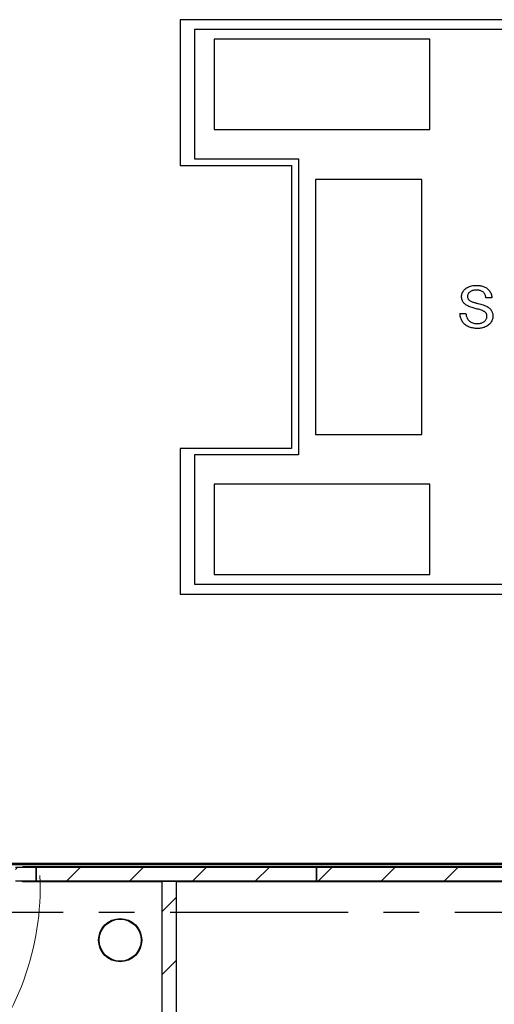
# Model space of a CAD drawing. Header units: millimetres. Extents: x 250 to 59450, y 0 to 41800.
# Tile 104 of 148: x 44524 to 46217, y 19107 to 22621. Entities that reach past the tile are written whole.
import ezdxf

# ---------------------------------------------------------------- set-up
doc = ezdxf.new("R2010")
doc.units = ezdxf.units.MM
doc.header["$LTSCALE"] = 50
for name, pattern in [('CENTER', [10.16, 6.35, -1.27, 1.27, -1.27]), ('CENTERX2', [20.32, 12.7, -2.54, 2.54, -2.54]), ('HIDDEN', [1.905, 1.27, -0.635])]:
    doc.linetypes.add(name, pattern=pattern)
doc.layers.add('MASS', color=29, linetype='Continuous')
doc.layers.add('SCHNITT', color=5, linetype='CENTER')
doc.styles.add('SLDTEXTSTYLE0', font='TXT', dxfattribs={"width": 0.605})
doc.dimstyles.new('SLDDIMSTYLE2', dxfattribs={"dimtxt": 128.415934, "dimasz": 100, "dimexe": 0, "dimexo": 0.0625, "dimgap": 32.103984, "dimtad": 1, "dimdec": 1, "dimrnd": 1e-09, "dimzin": 12, "dimdsep": 46, "dimtxsty": 'SLDTEXTSTYLE0', "dimsah": 1, "dimcen": 0.09, "dimadec": 0, "dimazin": 3, "dimtfac": 1, "dimtdec": 1, "dimtofl": 0, "dimtmove": 0, "dimatfit": 3, "dimfxl": 1, "dimfrac": 2, "dimtolj": 1, "dimtzin": 12, "dimarcsym": 0})

# ---------------------------------------------------------------- blocks, each defined once
blk = doc.blocks.new('Glastür 875 DIN links')
at = {"color": 7, "linetype": 'Continuous', "lineweight": 18}
for p, q in [((-1700, 1075), (-1700, 48101)), ((-1700, 48101), (-1300, 48101)), ((-1300, 1075), (-1300, 48101)), ((-1700, 1075), (-1300, 1075))]:
    blk.add_line(p, q, dxfattribs=at)
at = {"color": 7, "linetype": 'HIDDEN', "lineweight": 25}
for p, q in [((-1700, 42725), (-1650, 42775)), ((-1700, 42775), (-1700, 42725)), ((-1650, 42775), (-1700, 42775)), ((-1700, 42725), (-1700, 1125)), ((-1350, 42775), (-1650, 42775)), ((-1350, 42775), (-1300, 42725)), ((-1300, 42775), (-1350, 42775)), ((-275, 42775), (-1300, 42775)), ((-1300, 42725), (-1300, 42775)), ((-1300, 42725), (-1300, 1125)), ((-275, 36500), (-275, 42775)), ((-5150, 34175), (-5150, 40425)), ((-4900, 40675), (-2400, 40675)), ((-2400, 41118), (-1800, 41975)), ((-2400, 41118), (-2400, 36500)), ((-1800, 36500), (-1800, 41975)), ((-1800, 41975), (-1700, 41975)), ((-275, 40975), (275, 40878)), ((275, 39472), (275, 40878)), ((275, 40675), (2775, 40675)), ((3025, 40425), (3025, 34175)), ((-4550, 34175), (-4550, 39875)), ((-2400, 39675), (-4550, 39675)), ((275, 39472), (-275, 39375)), ((2425, 39675), (275, 39675)), ((2425, 34175), (2425, 39875)), ((-2400, 36500), (-2400, 35732)), ((-1800, 34875), (-2400, 35732)), ((-1800, 34875), (-1800, 36500)), ((-275, 34875), (-275, 36500)), ((-4400, 34025), (-3150, 34025)), ((-3150, 33425), (-4400, 33425)), ((-3150, 34025), (-3150, 33925)), ((-3150, 33925), (-3150, 33425)), ((-1700, 34875), (-1800, 34875)), ((-275, 34875), (-1300, 34875)), ((2275, 34025), (1025, 34025)), ((1025, 34025), (1025, 33925)), ((1025, 33925), (1025, 33425)), ((2275, 33425), (1025, 33425)), ((-2100, 3875), (-2100, 3350)), ((-1750, 3950), (-2025, 3950)), ((-1750, 3350), (-1750, 3950)), ((-1700, 3750), (-1750, 3750)), ((-1300, 3750), (-1250, 3750)), ((-843, 3950), (-1250, 3950)), ((-1250, 3950), (-1250, 3350)), ((-817, 3924), (-819, 3933)), ((-809, 3898), (-817, 3924)), ((-795, 3855), (-809, 3898)), ((-777, 3798), (-795, 3855)), ((-755, 3727), (-777, 3798)), ((-729, 3645), (-755, 3727)), ((-700, 3554), (-729, 3645)), ((-670, 3457), (-700, 3554)), ((-2100, 3350), (-2100, 2400)), ((-2100, 2400), (-2100, 1875)), ((-2025, 1800), (-1750, 1800)), ((-1750, 3350), (-1750, 2400)), ((-1750, 1800), (-1750, 2400)), ((-1700, 2000), (-1750, 2000)), ((-1300, 2000), (-1250, 2000)), ((-1250, 1833), (-1250, 3350)), ((-1250, 1833), (-1250, 1800)), ((-1250, 1800), (-841, 1453)), ((-638, 3357), (-670, 3457)), ((382, 120), (-638, 3357)), ((-1650, 1075), (-1700, 1125)), ((-1700, 1125), (-1700, 1075)), ((-1650, 1075), (-1700, 1075)), ((-1650, 1075), (-1350, 1075)), ((-1300, 1125), (-1350, 1075)), ((-1300, 1075), (-1350, 1075)), ((-1300, 1125), (-1300, 1075)), ((-400, 500), (-400, 0))]:
    blk.add_line(p, q, dxfattribs=at)
at = {"color": 7, "linetype": 'Continuous', "lineweight": 18}
blk.add_arc((0, 0), 48131, 92.02411, 182.51241, dxfattribs=at)
at = {"color": 7, "linetype": 'HIDDEN', "lineweight": 25}
for centre, radius, start, end in [((-4900, 40425), 250, 88.81417, 180.63152), ((2775, 40425), 250, 358.81417, 90.63152), ((-4400, 34175), 750, 180, 270), ((-4400, 34175), 150, 180, 270), ((2275, 34175), 750, 270, 0), ((2275, 34175), 150, 270, 0), ((-2025, 3875), 75, 90, 180), ((-843, 3925), 25, 17.48614, 90), ((-2025, 1875), 75, 180, 270), ((-1650, 500), 1250, 0, 49.68025), ((0, 0), 400, 180, 164.80104)]:
    blk.add_arc(centre, radius, start, end, dxfattribs=at)
at = {"color": 251, "linetype": 'HIDDEN', "lineweight": 25, "true_color": 0x494949}
for points, knots in [([(-4650, 40175), (-4650, 40175), (-4637, 40144), (-4609, 40084), (-4574, 39996), (-4553, 39926), (-4551, 39888), (-4550, 39875)], [0, 0, 0, 0, 0.003059, 0.2954331, 0.5875179, 0.8640718, 1, 1, 1, 1]), ([(2525, 40175), (2525, 40175), (2512, 40144), (2484, 40084), (2449, 39996), (2428, 39926), (2426, 39888), (2425, 39875)], [0, 0, 0, 0, 0.0030624, 0.2954325, 0.5875167, 0.864072, 1, 1, 1, 1])]:
    blk.add_open_spline(points, degree=3, knots=knots, dxfattribs=at)
blk = doc.blocks.new('_D')
at = {"layer": 'MASS'}
for p, q in [((44906.4, 18886.4), (44681.4, 18886.4)), ((44706.4, 17886.4), (44706.4, 18886.4)), ((44938.4, 17886.4), (44681.4, 17886.4))]:
    blk.add_line(p, q, dxfattribs=at)
for points in [[(44706.4, 18886.4), (44681.4, 18786.4), (44731.4, 18786.4)], [(44706.4, 17886.4), (44731.4, 17986.4), (44681.4, 17986.4)]]:
    blk.add_solid(points, dxfattribs=at)
at = {"layer": 'MASS', "attachment_point": 1, "rotation": 90, "style": 'SLDTEXTSTYLE0'}
for s, insert, char_height in [('1000', (44535.8, 18700), 132.29), ('Schiebetür li.', (44535.8, 17680.8), 132.292)]:
    blk.add_mtext(s, dxfattribs=dict(at, insert=insert, char_height=char_height))

msp = doc.modelspace()

# ---------------------------------------------------------------- hatches: boundary and pattern name
at = {"layer": 'SCHNITT', "linetype": 'Continuous', "lineweight": 18}
h = msp.add_hatch(dxfattribs=at)
h.set_pattern_fill('ANSI31', color=256, scale=50, angle=3e-322, style=0)
h.paths.add_polyline_path([(44582.36, 19546.38), (44582.36, 19596.38), (44508.36, 19596.38), (44508.36, 19546.38)], flags=0)
h = msp.add_hatch(dxfattribs=at)
h.set_pattern_fill('ANSI31', color=256, scale=50, angle=3e-322, style=0)
h.paths.add_polyline_path([(45582.36, 19596.38), (44582.36, 19596.38), (44582.36, 19546.38), (45582.36, 19546.38)], flags=0)
h = msp.add_hatch(dxfattribs=at)
h.set_pattern_fill('ANSI31', color=256, scale=50, angle=3e-322, style=0)
h.paths.add_polyline_path([(46582.36, 19596.38), (45582.36, 19596.38), (45582.36, 19546.38), (46582.36, 19546.38)], flags=0)
h = msp.add_hatch(dxfattribs=at)
h.set_pattern_fill('ANSI31', color=256, scale=50, style=0)
h.paths.add_polyline_path([(45082.36, 19546.38), (45032.36, 19546.38), (45032.36, 18896.38), (45082.36, 18896.38)], flags=0)
h = msp.add_hatch(dxfattribs=at)
h.set_pattern_fill('ANSI31', color=256, scale=50, style=0)
edge = h.paths.add_edge_path(flags=0)
edge.add_arc((44882.36, 19336.38), 77, 0, 360)
edge = h.paths.add_edge_path(flags=0)
edge.add_arc((44882.36, 19336.38), 75, 0, 360)

# ---------------------------------------------------------------- linework, layer by layer
at = {"color": 136, "linetype": 'Continuous', "lineweight": 25, "true_color": 0x008080}
for p, q in [((45096.36, 22621.38), (45096.36, 22101.38)), ((46333.36, 22621.38), (45096.36, 22621.38)), ((45147.36, 22586.38), (45147.36, 22124.38)), ((46292.36, 22586.38), (45147.36, 22586.38)), ((45217.36, 22551.38), (45217.36, 22229.38)), ((45987.36, 22551.38), (45217.36, 22551.38)), ((45987.36, 22229.38), (45987.36, 22551.38)), ((45217.36, 22229.38), (45987.36, 22229.38)), ((45147.36, 22124.38), (45518.86, 22124.38)), ((45518.86, 22124.38), (45518.86, 21068.38)), ((45096.36, 22101.38), (45493.86, 22101.38)), ((45493.86, 22101.38), (45493.86, 21091.38)), ((45578.86, 22051.38), (45578.86, 21141.38)), ((45958.86, 22051.38), (45578.86, 22051.38)), ((45958.86, 21141.38), (45958.86, 22051.38)), ((46208.32, 21629.07), (46187.16, 21629.07)), ((46094.86, 21573.3), (46116.01, 21573.3)), ((45578.86, 21141.38), (45958.86, 21141.38)), ((45493.86, 21091.38), (45096.36, 21091.38)), ((45096.36, 21091.38), (45096.36, 20571.38)), ((45147.36, 21068.38), (45147.36, 20606.38)), ((45518.86, 21068.38), (45147.36, 21068.38)), ((45217.36, 20963.38), (45217.36, 20641.38)), ((45987.36, 20963.38), (45217.36, 20963.38)), ((45987.36, 20641.38), (45987.36, 20963.38)), ((45217.36, 20641.38), (45987.36, 20641.38)), ((45147.36, 20606.38), (46292.36, 20606.38)), ((45096.36, 20571.38), (46333.36, 20571.38)), ((43597.36, 19611.38), (50567.36, 19611.38))]:
    msp.add_line(p, q, dxfattribs=at)
at = {"color": 250, "linetype": 'Continuous', "lineweight": 25, "true_color": 0x404040}
for p, q in [((43592.36, 19606.38), (50572.36, 19606.38)), ((50572.36, 19606.38), (43592.36, 19606.38))]:
    msp.add_line(p, q, dxfattribs=at)
at = {"color": 7, "linetype": 'Continuous', "lineweight": 25}
for p, q in [((44508.36, 19596.38), (44582.36, 19596.38)), ((50542.36, 19598.38), (44533.36, 19598.38)), ((44533.36, 19596.38), (44533.36, 19598.38)), ((44582.36, 19596.38), (44582.36, 19546.38)), ((44582.36, 19546.38), (44582.36, 19596.38)), ((44582.36, 19596.38), (45582.36, 19596.38)), ((45582.36, 19546.38), (45582.36, 19596.38)), ((45582.36, 19596.38), (46582.36, 19596.38)), ((45582.36, 19596.38), (45582.36, 19546.38)), ((44582.36, 19546.38), (44508.36, 19546.38)), ((44533.36, 19544.38), (44533.36, 19546.38)), ((45032.36, 19544.38), (44533.36, 19544.38)), ((45582.36, 19546.38), (44582.36, 19546.38)), ((45032.36, 18896.38), (45032.36, 19546.38)), ((45032.36, 19546.38), (45082.36, 19546.38)), ((45082.36, 19546.38), (45082.36, 18896.38)), ((50542.36, 19544.38), (45082.36, 19544.38)), ((46582.36, 19546.38), (45582.36, 19546.38))]:
    msp.add_line(p, q, dxfattribs=at)
at = {"color": 7, "linetype": 'CENTERX2'}
msp.add_line((26772.36, 19436.38), (57647.36, 19436.38), dxfattribs=at)
at = {"color": 11, "linetype": 'Continuous', "lineweight": 25, "true_color": 0xff8080}
for radius in [77, 75]:
    msp.add_circle((44882.36, 19336.38), radius, dxfattribs=at)
at = {"color": 136, "linetype": 'Continuous', "lineweight": 25, "true_color": 0x008080}
for points, knots in [([(46100.62, 21632.22), (46100.73, 21634.54), (46100.94, 21639.17), (46102.96, 21645.87), (46105.97, 21652.14), (46110.06, 21657.79), (46115.18, 21662.52), (46121.38, 21666.5), (46128.54, 21669.58), (46136.42, 21671.79), (46144.52, 21673.07), (46149.97, 21673.22), (46152.7, 21673.3)], [0, 0, 0, 0, 0.0933232, 0.1866883, 0.2800375, 0.3733098, 0.466578, 0.5598651, 0.6698554, 0.7799106, 0.8899516, 1, 1, 1, 1]), ([(46153.54, 21655.99), (46151.72, 21655.96), (46148.08, 21655.9), (46142.65, 21655.21), (46137.32, 21653.95), (46132.83, 21652.02), (46129.34, 21649.57), (46126.76, 21646.98), (46124.55, 21644.07), (46122.93, 21640.79), (46121.96, 21637.25), (46121.84, 21634.82), (46121.78, 21633.61)], [0, 0, 0, 0, 0.1250467, 0.2501212, 0.3751538, 0.5000613, 0.5833801, 0.6667159, 0.7500511, 0.8333831, 0.9167033, 1, 1, 1, 1]), ([(46152.7, 21673.3), (46154.82, 21673.25), (46159.07, 21673.16), (46165.42, 21672.53), (46171.68, 21671.34), (46177.83, 21669.62), (46183.75, 21667.23), (46189.34, 21664.16), (46194.62, 21660.18), (46199.3, 21655.22), (46203.14, 21649.31), (46205.94, 21642.87), (46207.8, 21636.07), (46208.15, 21631.4), (46208.32, 21629.07)], [0, 0, 0, 0, 0.0800362, 0.160049, 0.240088, 0.3201287, 0.40013, 0.4801035, 0.5600566, 0.6480039, 0.7359931, 0.8239587, 0.9119972, 1, 1, 1, 1]), ([(46187.16, 21629.07), (46186.92, 21630.86), (46186.45, 21634.45), (46184.74, 21639.61), (46182.21, 21644.44), (46178.64, 21648.57), (46174.25, 21651.75), (46169.31, 21653.88), (46164.14, 21655.18), (46158.86, 21655.88), (46155.31, 21655.95), (46153.54, 21655.99)], [0, 0, 0, 0, 0.1120569, 0.2240787, 0.3360392, 0.4479489, 0.5598352, 0.6697972, 0.7798562, 0.8899109, 1, 1, 1, 1]), ([(46122.77, 21599.8), (46121.06, 21600.72), (46117.65, 21602.57), (46112.89, 21605.95), (46108.71, 21610.02), (46105.48, 21614.37), (46103.18, 21618.82), (46101.71, 21623.16), (46100.76, 21627.65), (46100.67, 21630.7), (46100.62, 21632.22)], [0, 0, 0, 0, 0.1400088, 0.2800031, 0.419982, 0.5599584, 0.6699378, 0.7800044, 0.8899614, 1, 1, 1, 1]), ([(46121.78, 21633.61), (46121.84, 21632.23), (46121.97, 21629.48), (46123.19, 21625.82), (46124.94, 21622.72), (46126.42, 21621.15), (46127.16, 21620.36)], [0, 0, 0, 0, 0.2799127, 0.5600504, 0.7798288, 1, 1, 1, 1]), ([(46127.16, 21620.36), (46128.49, 21619.35), (46131.17, 21617.33), (46135.82, 21615.39), (46140.52, 21613.69), (46145.31, 21612.19), (46150.14, 21610.85), (46155, 21609.64), (46161.21, 21608.09), (46168.75, 21606.11), (46177.58, 21603.57), (46183.29, 21601.34), (46186.14, 21600.22)], [0, 0, 0, 0, 0.0798498, 0.1598372, 0.239855, 0.3198736, 0.3998931, 0.4799132, 0.5599329, 0.706636, 0.8533339, 1, 1, 1, 1]), ([(46175.02, 21583.19), (46172.61, 21584.06), (46167.79, 21585.79), (46160.37, 21587.82), (46152.95, 21589.83), (46145.4, 21591.8), (46137.78, 21593.99), (46130.12, 21596.51), (46125.22, 21598.7), (46122.77, 21599.8)], [0, 0, 0, 0, 0.1399764, 0.2799968, 0.4200142, 0.5600334, 0.7067176, 0.8533873, 1, 1, 1, 1]), ([(46191.01, 21562.93), (46190.95, 21564.23), (46190.83, 21566.81), (46189.76, 21570.56), (46187.96, 21574.01), (46185.42, 21577.05), (46182.25, 21579.52), (46178.74, 21581.57), (46176.26, 21582.65), (46175.02, 21583.19)], [0, 0, 0, 0, 0.1400242, 0.2799194, 0.419962, 0.5598841, 0.7065669, 0.8532666, 1, 1, 1, 1]), ([(46186.14, 21600.22), (46188.14, 21599.27), (46192.15, 21597.35), (46197.69, 21593.63), (46202.71, 21589.24), (46206.5, 21584.31), (46209.22, 21579.28), (46210.94, 21574.33), (46212, 21569.19), (46212.11, 21565.7), (46212.16, 21563.96)], [0, 0, 0, 0, 0.1400483, 0.2800559, 0.4200345, 0.5599381, 0.669918, 0.7799322, 0.8899725, 1, 1, 1, 1]), ([(46157.69, 21519.45), (46155.2, 21519.49), (46150.22, 21519.56), (46142.79, 21520.37), (46135.44, 21521.72), (46128.28, 21523.88), (46121.45, 21526.93), (46115.12, 21530.93), (46109.63, 21535.72), (46105.1, 21541.15), (46101.48, 21546.97), (46098.56, 21553.18), (46096.53, 21559.73), (46095.22, 21566.46), (46094.98, 21571.02), (46094.86, 21573.3)], [0, 0, 0, 0, 0.08002942, 0.16005836, 0.24006105, 0.32006306, 0.40004458, 0.48001711, 0.55999758, 0.63332423, 0.7066505, 0.77998185, 0.85332084, 0.9266605, 1, 1, 1, 1]), ([(46116.01, 21573.3), (46116.24, 21571.41), (46116.7, 21567.63), (46118.07, 21562.08), (46120.01, 21556.69), (46122.83, 21551.69), (46126.6, 21547.36), (46131.42, 21543.66), (46137.04, 21540.59), (46143.39, 21538.3), (46150.02, 21536.99), (46154.51, 21536.84), (46156.75, 21536.76)], [0, 0, 0, 0, 0.0933631, 0.1867207, 0.2800664, 0.3733583, 0.4666773, 0.5599974, 0.6699876, 0.7799673, 0.8899867, 1, 1, 1, 1]), ([(46156.75, 21536.76), (46158.55, 21536.8), (46162.15, 21536.87), (46167.48, 21537.75), (46172.69, 21539.18), (46177.64, 21541.37), (46181.86, 21544.1), (46185.23, 21547.31), (46187.66, 21550.8), (46189.53, 21554.61), (46190.79, 21558.69), (46190.94, 21561.52), (46191.01, 21562.93)], [0, 0, 0, 0, 0.1120252, 0.2240643, 0.3360546, 0.4480691, 0.560026, 0.6480227, 0.7360345, 0.8240243, 0.9120288, 1, 1, 1, 1]), ([(46212.16, 21563.96), (46212.04, 21561.51), (46211.81, 21556.62), (46209.7, 21549.53), (46206.48, 21542.93), (46202.24, 21536.91), (46196.95, 21531.79), (46191.02, 21527.69), (46184.7, 21524.52), (46178.19, 21522.17), (46171.46, 21520.53), (46164.6, 21519.63), (46159.99, 21519.51), (46157.69, 21519.45)], [0, 0, 0, 0, 0.0933111, 0.1866724, 0.2799916, 0.3732814, 0.4665646, 0.5598552, 0.6478475, 0.7358878, 0.8239284, 0.9119572, 1, 1, 1, 1])]:
    msp.add_open_spline(points, degree=3, knots=knots, dxfattribs=at)

# ---------------------------------------------------------------- block references
at = {"color": 7, "linetype": 'Continuous', "xscale": 0.02, "yscale": 0.02, "zscale": 0.02, "rotation": 180}
msp.add_blockref('Glastür 875 DIN links', (43634.36, 19524.38), dxfattribs=at)

# ---------------------------------------------------------------- dimensions: what is measured, and where the dimension line sits
at = {"layer": 'MASS'}
dim = msp.add_linear_dim(base=(44706.37, 18886.38), p1=(44988.36, 17886.38), p2=(44956.36, 18886.38), angle=90, text='Schiebetür li.<>', dimstyle='SLDDIMSTYLE2', dxfattribs=at)
dim.commit()
dim.dimension.update_dxf_attribs({"geometry": '_D', "text_midpoint": (44706.37, 18386.38), "dimtype": 160})

doc.saveas('drawing.dxf')
